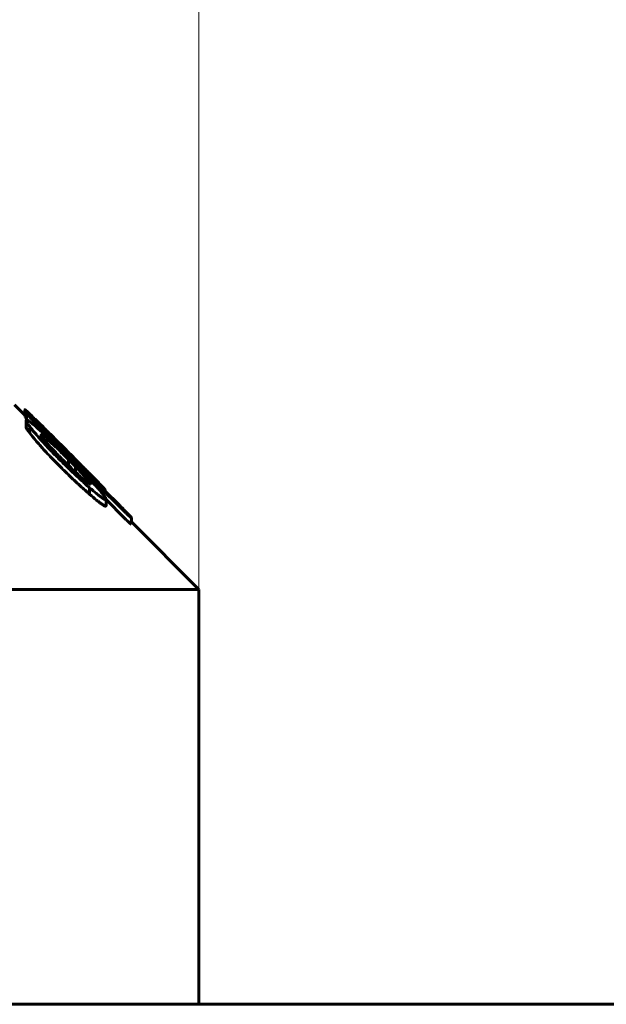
# Model space of a CAD drawing. Header units: millimetres. Extents: x 0 to 594, y 0 to 420.
# Tile 9 of 22: x 160 to 172, y 235 to 256. Entities that reach past the tile are written whole.
import ezdxf

# ---------------------------------------------------------------- set-up
doc = ezdxf.new("R2010")
doc.units = ezdxf.units.MM
doc.linetypes.add('K5LT_BASIC', pattern=[0])
doc.linetypes.add('K5LT_THIN', pattern=[0])
doc.layers.add('Системный слой', color=7, linetype='Continuous')
doc.layers.add('Системный слой (1)', color=7, linetype='Continuous', true_color=0x6c6c6c)
doc.styles.add('KDIMTEXTSTYLE', font='txt', dxfattribs={"width": 0.96, "oblique": 15, "height": 5})
doc.styles.add('KTEXTSTYLE', font='txt', dxfattribs={"width": 0.96, "height": 5})
doc.dimstyles.new('KDIMSTYLE (1.00)', dxfattribs={"dimtxt": 5, "dimasz": 1, "dimexe": 2, "dimexo": 0, "dimgap": 1, "dimtad": 1, "dimtxsty": 'KDIMTEXTSTYLE', "dimsah": 1, "dimcen": 0, "dimdle": 1, "dimadec": 0, "dimazin": 0, "dimtfac": 0.667, "dimtmove": 0, "dimatfit": 3, "dimfxl": 1, "dimtvp": 1, "dimtolj": 1, "dimtzin": 0, "dimarcsym": 0})

# ---------------------------------------------------------------- blocks, each defined once
blk = doc.blocks.new('U7')
at = {"layer": 'Системный слой (1)', "color": 150, "linetype": 'K5LT_BASIC', "lineweight": 60, "true_color": 0x0080ff}
for p, q in [((159.723, 247.904), (159.501, 248.126)), ((163.501, 244.126), (162.035, 245.592))]:
    blk.add_line(p, q, dxfattribs=at)
blk = doc.blocks.new('U16')
at = {"layer": 'Системный слой (1)', "color": 150, "linetype": 'K5LT_BASIC', "lineweight": 60, "true_color": 0x0080ff}
for p, q in [((161.468, 246.279), (161.469, 246.277)), ((161.469, 246.277), (161.469, 246.276)), ((161.469, 246.276), (161.47, 246.275))]:
    blk.add_line(p, q, dxfattribs=at)
blk = doc.blocks.new('U17')
at = {"layer": 'Системный слой (1)', "color": 150, "linetype": 'K5LT_BASIC', "lineweight": 60, "true_color": 0x0080ff}
for p, q in [((159.723, 247.88), (159.728, 247.872)), ((159.728, 247.872), (159.74, 247.856)), ((159.74, 247.856), (159.76, 247.832))]:
    blk.add_line(p, q, dxfattribs=at)
blk = doc.blocks.new('D0')
at = {"layer": 'Системный слой (1)'}
for points in [[(128.001, 261.627), (128.501, 262.285), (123.501, 261.627), (128.501, 260.969)], [(163.501, 261.627), (158.501, 262.285), (159.001, 261.627), (158.501, 260.969)]]:
    blk.add_hatch(color=7, dxfattribs=at).paths.add_polyline_path(points)
at = {"layer": 'Системный слой (1)', "color": 7, "linetype": 'K5LT_THIN', "lineweight": 18}
for p, q in [((123.501, 237.626), (123.501, 263.627)), ((163.501, 237.626), (163.501, 263.627)), ((123.501, 261.627), (128.501, 262.285)), ((128.501, 262.285), (128.001, 261.627)), ((159.001, 261.627), (158.501, 262.285)), ((158.501, 262.285), (163.501, 261.627)), ((128.501, 260.969), (123.501, 261.627)), ((123.501, 261.627), (163.501, 261.627)), ((128.001, 261.627), (128.501, 260.969)), ((163.501, 261.627), (158.501, 260.969)), ((158.501, 260.969), (159.001, 261.627))]:
    blk.add_line(p, q, dxfattribs=at)
blk.add_wipeout([(139.482, 262.627), (139.482, 270.009), (147.198, 270.009), (147.198, 262.627)]).dxf.layer = 'Системный слой (1)'
at = {"layer": 'Системный слой (1)', "color": 7, "insert": (139.482, 269.214), "char_height": 5, "attachment_point": 1, "style": 'KTEXTSTYLE'}
blk.add_mtext('\\fArial|b0|c204|p34;\\H5.0;\\W1.000;\\Q15;\\fGOST Type AU|b0|i0|c204|p34;\\Q15;\\W0.960;40', dxfattribs=at)
blk = doc.blocks.new('KDIMARROW_01')
at = {"layer": 'Системный слой'}
blk.add_hatch(color=0, dxfattribs=at).paths.add_polyline_path([(-5, -0.658), (0, 0), (-5, 0.658), (-4.5, 0)])
at = {"layer": 'Системный слой', "color": 0, "linetype": 'K5LT_THIN', "lineweight": 18}
for p, q in [((-4.5, 0), (-5, 0.658)), ((-5, 0.658), (0, 0)), ((0, 0), (-5, -0.658)), ((-5, -0.658), (-4.5, 0))]:
    blk.add_line(p, q, dxfattribs=at)
at = {"layer": 'Системный слой (1)', "color": 0, "linetype": 'K5LT_THIN', "lineweight": 18}
blk.add_line((320.918, 133.534), (318.918, 133.534), dxfattribs=at)

msp = doc.modelspace()

# ---------------------------------------------------------------- linework, layer by layer
at = {"layer": 'Системный слой (1)', "color": 150, "linetype": 'K5LT_BASIC', "lineweight": 60, "true_color": 0x0080ff}
for p, q in [((159.723, 247.88), (159.723, 248.021)), ((159.76, 247.939), (159.76, 247.946)), ((159.76, 247.801), (159.76, 247.939)), ((159.75, 247.648), (159.75, 247.79)), ((159.89, 247.827), (159.89, 247.828)), ((160.014, 247.724), (160.014, 247.737)), ((159.829, 247.513), (159.829, 247.655)), ((160.107, 247.412), (160.107, 247.461)), ((160.421, 247.346), (160.562, 247.206)), ((160.623, 247.032), (160.413, 247.237)), ((160.555, 247.165), (160.486, 247.234)), ((160.562, 247.206), (160.692, 247.075)), ((160.651, 247.07), (160.651, 247.111)), ((160.631, 247.022), (160.674, 246.981)), ((160.674, 246.812), (160.674, 246.939)), ((160.823, 246.67), (160.823, 246.788)), ((161.104, 246.643), (161.104, 246.641)), ((161.127, 246.188), (161.127, 246.329)), ((161.154, 246.413), (161.154, 246.4)), ((161.407, 246.316), (161.45, 246.273)), ((161.45, 246.273), (161.782, 245.942)), ((161.468, 246.281), (161.468, 246.28)), ((161.468, 246.255), (161.468, 246.28)), ((161.47, 246.254), (161.47, 246.275)), ((161.485, 245.938), (161.485, 246.079)), ((161.485, 246.071), (161.886, 245.671)), ((162.035, 245.678), (162.035, 245.677)), ((162.035, 245.536), (162.035, 245.677)), ((123.501, 244.126), (163.501, 244.126)), ((163.501, 235.126), (163.501, 244.126)), ((212.401, 235.126), (74.601, 235.126))]:
    msp.add_line(p, q, dxfattribs=at)
for points, knots in [([(159.986, 247.779), (159.96, 247.804), (159.922, 247.841), (159.871, 247.891), (159.832, 247.928), (159.787, 247.971), (159.755, 248), (159.734, 248.017), (159.725, 248.023), (159.723, 248.022), (159.723, 248.021)], [0, 0, 0, 0, 2.151305, 3.224126, 4.605271, 5.902664, 8.075218, 8.915326, 10.096859, 11, 11, 11, 11]), ([(159.723, 248.021), (159.723, 248.02), (159.725, 248.017), (159.731, 248.008), (159.745, 247.99), (159.773, 247.958), (159.823, 247.901), (159.862, 247.859), (159.89, 247.828)], [0, 0, 0, 0, 1.125895, 1.689612, 2.551579, 4.98929, 6.096596, 9, 9, 9, 9]), ([(159.89, 247.827), (159.881, 247.837), (159.866, 247.851), (159.846, 247.871), (159.829, 247.888), (159.81, 247.905), (159.793, 247.92), (159.78, 247.932), (159.768, 247.941), (159.762, 247.944), (159.76, 247.946)], [0, 0, 0, 0, 1.836998, 2.729229, 3.860526, 5.145581, 6.55774, 7.820357, 8.998514, 11, 11, 11, 11]), ([(159.76, 247.939), (159.769, 247.929), (159.79, 247.905), (159.821, 247.872), (159.85, 247.841), (159.871, 247.818), (159.885, 247.805), (159.89, 247.799)], [0, 0, 0, 0, 2.192469, 4.57628, 5.943653, 7.17318, 8, 8, 8, 8]), ([(160.413, 247.237), (160.356, 247.292), (160.28, 247.364), (160.165, 247.472), (160.086, 247.545), (159.994, 247.628), (159.934, 247.68), (159.886, 247.72), (159.857, 247.743), (159.828, 247.765), (159.799, 247.785), (159.769, 247.801), (159.752, 247.802), (159.75, 247.793), (159.75, 247.79)], [0, 0, 0, 0, 2.941336, 3.836699, 5.896985, 7.063009, 8.831246, 9.354729, 10.064191, 10.796175, 11.463267, 12.612601, 14.13645, 15, 15, 15, 15]), ([(159.75, 247.79), (159.75, 247.784), (159.755, 247.769), (159.778, 247.726), (159.808, 247.684), (159.829, 247.655)], [0, 0, 0, 0, 1.63703, 3.16498, 6, 6, 6, 6]), ([(160.421, 247.346), (160.373, 247.394), (160.304, 247.463), (160.212, 247.555), (160.113, 247.653), (160.038, 247.728), (159.986, 247.779)], [0, 0, 0, 0, 2.260503, 3.282104, 4.393278, 7, 7, 7, 7]), ([(160.014, 247.737), (160.011, 247.739), (160.007, 247.743), (160.002, 247.746), (160, 247.747), (159.998, 247.748), (159.998, 247.748), (159.998, 247.747)], [0, 0, 0, 0, 3.557647, 5.156933, 6.444415, 7.06069, 8, 8, 8, 8]), ([(160.486, 247.234), (160.432, 247.288), (160.338, 247.384), (160.234, 247.49), (160.162, 247.565), (160.12, 247.609), (160.085, 247.646), (160.064, 247.669), (160.045, 247.69), (160.027, 247.709), (160.014, 247.725), (160.004, 247.737), (159.999, 247.744), (159.998, 247.747), (159.998, 247.747)], [0, 0, 0, 0, 3.923338, 6.828566, 7.773623, 9.537643, 10.293543, 10.919118, 11.53981, 12.283196, 13.062051, 13.648367, 14.351071, 15, 15, 15, 15]), ([(160.651, 247.111), (160.589, 247.174), (160.475, 247.287), (160.354, 247.407), (160.254, 247.506), (160.178, 247.581), (160.109, 247.648), (160.067, 247.688), (160.04, 247.714), (160.022, 247.731), (160.014, 247.737)], [0, 0, 0, 0, 3.030709, 5.434008, 5.849278, 7.93828, 9.255324, 9.59512, 10.395852, 11, 11, 11, 11]), ([(159.75, 247.648), (159.75, 247.642), (159.755, 247.626), (159.78, 247.582), (159.809, 247.541), (159.829, 247.513)], [0, 0, 0, 0, 1.730476, 3.30774, 6, 6, 6, 6]), ([(159.829, 247.655), (159.862, 247.614), (159.913, 247.552), (159.99, 247.462), (160.055, 247.387), (160.13, 247.304), (160.209, 247.219), (160.32, 247.101), (160.443, 246.976), (160.542, 246.878), (160.578, 246.843)], [0, 0, 0, 0, 1.964611, 2.817549, 3.84942, 5.043297, 6.159239, 7.206821, 9.600072, 11, 11, 11, 11]), ([(159.829, 247.513), (159.868, 247.465), (159.937, 247.381), (160.042, 247.26), (160.139, 247.152), (160.245, 247.039), (160.394, 246.884), (160.506, 246.772), (160.578, 246.701)], [0, 0, 0, 0, 1.900396, 3.092196, 4.112545, 5.454836, 6.724362, 9, 9, 9, 9]), ([(160.107, 247.461), (160.101, 247.464), (160.091, 247.47), (160.077, 247.475), (160.072, 247.474), (160.072, 247.47)], [0, 0, 0, 0, 1.960426, 3.260912, 6, 6, 6, 6]), ([(160.072, 247.47), (160.072, 247.468), (160.074, 247.463), (160.079, 247.453), (160.087, 247.439), (160.104, 247.416), (160.131, 247.381), (160.166, 247.34), (160.209, 247.291), (160.265, 247.229), (160.335, 247.154), (160.386, 247.101), (160.413, 247.073)], [0, 0, 0, 0, 0.805148, 1.248891, 1.938395, 2.917395, 4.161697, 5.499587, 6.75037, 8.574279, 10.705306, 13, 13, 13, 13]), ([(160.674, 246.939), (160.619, 246.994), (160.538, 247.073), (160.432, 247.175), (160.369, 247.235), (160.301, 247.298), (160.25, 247.344), (160.193, 247.392), (160.15, 247.428), (160.12, 247.451), (160.107, 247.461)], [0, 0, 0, 0, 3.034226, 4.363405, 5.781671, 6.5159, 8.162721, 8.733623, 9.966804, 11, 11, 11, 11]), ([(160.413, 247.073), (160.436, 247.049), (160.49, 246.993), (160.546, 246.937), (160.578, 246.906)], [0, 0, 0, 0, 2.136773, 5, 5, 5, 5]), ([(160.555, 247.165), (160.596, 247.125), (160.661, 247.061), (160.775, 246.948), (160.848, 246.877), (160.896, 246.831)], [0, 0, 0, 0, 2.1328, 3.394448, 6, 6, 6, 6]), ([(161.104, 246.643), (161.104, 246.644), (161.102, 246.647), (161.093, 246.659), (161.076, 246.678), (161.051, 246.705), (161.015, 246.742), (160.979, 246.779), (160.937, 246.822), (160.872, 246.888), (160.776, 246.985), (160.694, 247.068), (160.651, 247.111)], [0, 0, 0, 0, 0.807134, 1.576622, 2.248255, 3.419433, 4.3292, 5.39801, 6.324666, 7.462076, 10.09373, 13, 13, 13, 13]), ([(161.276, 246.488), (161.23, 246.535), (161.159, 246.607), (161.054, 246.713), (160.963, 246.804), (160.84, 246.927), (160.749, 247.019), (160.692, 247.075)], [0, 0, 0, 0, 2.057392, 3.086999, 4.415999, 5.81559, 8, 8, 8, 8]), ([(160.578, 246.906), (160.633, 246.852), (160.733, 246.755), (160.838, 246.656), (160.913, 246.587), (160.955, 246.549), (161.009, 246.503), (161.05, 246.468), (161.089, 246.439), (161.113, 246.422), (161.135, 246.408), (161.147, 246.402), (161.154, 246.4)], [0, 0, 0, 0, 3.318504, 5.809492, 6.216533, 7.861175, 8.353076, 9.634972, 10.621034, 11.298558, 11.798368, 13, 13, 13, 13]), ([(160.631, 247.022), (160.631, 247.022), (160.631, 247.023), (160.628, 247.026), (160.626, 247.029), (160.624, 247.03), (160.623, 247.032)], [0, 0, 0, 0, 2.41764, 4.20903, 4.938628, 7, 7, 7, 7]), ([(161.329, 246.295), (161.261, 246.371), (161.16, 246.48), (161.025, 246.623), (160.882, 246.772), (160.764, 246.891), (160.674, 246.981)], [0, 0, 0, 0, 2.528514, 3.491635, 4.369076, 7, 7, 7, 7]), ([(160.823, 246.788), (160.799, 246.812), (160.766, 246.847), (160.725, 246.888), (160.701, 246.912), (160.685, 246.928), (160.677, 246.937), (160.674, 246.939)], [0, 0, 0, 0, 3.795741, 5.442887, 6.558195, 7.6047, 8, 8, 8, 8]), ([(160.578, 246.843), (160.633, 246.789), (160.72, 246.705), (160.838, 246.593), (160.967, 246.473), (161.063, 246.386), (161.127, 246.329)], [0, 0, 0, 0, 2.112463, 3.297249, 4.463, 7, 7, 7, 7]), ([(160.578, 246.701), (160.633, 246.647), (160.72, 246.563), (160.838, 246.452), (160.967, 246.331), (161.063, 246.244), (161.127, 246.188)], [0, 0, 0, 0, 2.112463, 3.297249, 4.463, 7, 7, 7, 7]), ([(161.154, 246.413), (161.154, 246.415), (161.152, 246.42), (161.145, 246.431), (161.135, 246.446), (161.119, 246.466), (161.099, 246.491), (161.077, 246.516), (161.046, 246.55), (161.002, 246.599), (160.937, 246.669), (160.874, 246.735), (160.835, 246.776), (160.823, 246.788)], [0, 0, 0, 0, 0.909854, 1.513215, 2.289354, 3.19323, 4.181344, 5.17336, 5.972519, 7.772342, 10.08646, 12.812856, 14, 14, 14, 14]), ([(160.896, 246.831), (160.936, 246.793), (160.981, 246.75), (161.026, 246.708), (161.043, 246.693), (161.063, 246.675), (161.082, 246.657), (161.095, 246.646), (161.103, 246.641), (161.104, 246.641), (161.104, 246.641)], [0, 0, 0, 0, 4.722345, 5.287138, 6.050282, 7.002963, 8.315355, 9.413692, 10.049974, 11, 11, 11, 11]), ([(161.468, 246.281), (161.468, 246.283), (161.46, 246.294), (161.431, 246.326), (161.385, 246.376), (161.329, 246.434), (161.287, 246.477), (161.276, 246.488)], [0, 0, 0, 0, 1.789374, 2.928937, 4.433781, 7.133698, 8, 8, 8, 8]), ([(161.127, 246.329), (161.18, 246.284), (161.256, 246.221), (161.33, 246.162), (161.379, 246.126), (161.412, 246.102), (161.446, 246.081), (161.468, 246.071), (161.482, 246.07), (161.485, 246.075), (161.485, 246.079)], [0, 0, 0, 0, 3.241238, 4.734287, 5.230959, 6.937637, 7.578209, 8.850655, 9.960123, 11, 11, 11, 11]), ([(161.485, 246.079), (161.485, 246.084), (161.481, 246.096), (161.469, 246.118), (161.447, 246.151), (161.402, 246.209), (161.354, 246.266), (161.329, 246.295)], [0, 0, 0, 0, 1.607525, 2.394884, 3.385259, 5.757021, 8, 8, 8, 8]), ([(161.407, 246.316), (161.407, 246.316), (161.406, 246.317), (161.404, 246.318), (161.403, 246.32), (161.4, 246.323), (161.395, 246.328), (161.374, 246.349), (161.354, 246.369), (161.337, 246.386)], [0, 0, 0, 0, 0.302522, 0.432518, 0.685697, 1.012712, 1.655641, 2.818169, 10, 10, 10, 10]), ([(161.337, 246.386), (161.353, 246.371), (161.376, 246.351), (161.408, 246.323), (161.431, 246.304), (161.449, 246.289), (161.464, 246.279), (161.468, 246.278), (161.468, 246.28)], [0, 0, 0, 0, 1.741591, 2.62644, 4.365123, 5.441638, 6.640696, 9, 9, 9, 9]), ([(161.127, 246.188), (161.18, 246.143), (161.256, 246.079), (161.33, 246.021), (161.379, 245.984), (161.412, 245.961), (161.446, 245.94), (161.468, 245.93), (161.482, 245.929), (161.485, 245.934), (161.485, 245.938)], [0, 0, 0, 0, 3.241238, 4.734287, 5.230959, 6.937637, 7.578209, 8.850655, 9.960123, 11, 11, 11, 11]), ([(162.009, 245.71), (161.999, 245.721), (161.981, 245.741), (161.951, 245.771), (161.905, 245.819), (161.847, 245.877), (161.799, 245.925), (161.782, 245.942)], [0, 0, 0, 0, 1.509445, 2.203137, 3.226347, 6.346664, 8, 8, 8, 8]), ([(161.886, 245.813), (161.897, 245.802), (161.92, 245.78), (161.949, 245.751), (161.975, 245.727), (161.995, 245.71), (162.018, 245.69), (162.029, 245.681), (162.035, 245.677)], [0, 0, 0, 0, 1.445263, 3.068757, 4.134024, 5.319211, 6.447918, 9, 9, 9, 9]), ([(161.886, 245.671), (161.897, 245.661), (161.92, 245.639), (161.949, 245.61), (161.975, 245.586), (161.995, 245.568), (162.018, 245.548), (162.029, 245.54), (162.035, 245.536)], [0, 0, 0, 0, 1.445263, 3.068757, 4.134024, 5.319211, 6.447918, 9, 9, 9, 9]), ([(162.035, 245.678), (162.035, 245.678), (162.035, 245.679), (162.034, 245.68), (162.033, 245.682), (162.03, 245.685), (162.025, 245.691), (162.018, 245.7), (162.011, 245.707), (162.009, 245.71)], [0, 0, 0, 0, 0.686058, 1.198733, 1.925253, 2.85007, 4.148104, 7.759406, 10, 10, 10, 10])]:
    msp.add_open_spline(points, degree=3, knots=knots, dxfattribs=at)
msp.add_open_spline([(161.886, 245.813), (161.221, 246.475), (160.556, 247.137), (159.89, 247.799)], degree=3, dxfattribs=at)

# ---------------------------------------------------------------- block references
at = {"layer": 'Системный слой (1)'}
for name in ['U7', 'U17', 'U16']:
    msp.add_blockref(name, (0, 0), dxfattribs=at)

# ---------------------------------------------------------------- next in the draw order: dimensions: what is measured, and where the dimension line sits
at = {"layer": 'Системный слой (1)', "color": 7}
dim = msp.add_linear_dim(base=(123.501, 261.627), p1=(163.501, 237.626), p2=(123.501, 237.626), dimstyle='KDIMSTYLE (1.00)', override={"dimexo": 0, "dimpost": '\\fGOST Type AU|b0|c204|p34;\\H5.0;\\W0.960;\\Q15;<>', "dimblk1": 'KDIMARROW_01', "dimblk2": 'KDIMARROW_01', "dimse1": 0, "dimse2": 0, "dimclrt": 7, "dimtol": 1, "dimtp": 0, "dimtm": 0, "dimtdec": 5, "dimtolj": 1}, dxfattribs=at)
dim.commit()
dim.dimension.update_dxf_attribs({"geometry": 'D0', "text_midpoint": (143.501, 261.627), "dimtype": 160})

doc.saveas('drawing.dxf')
